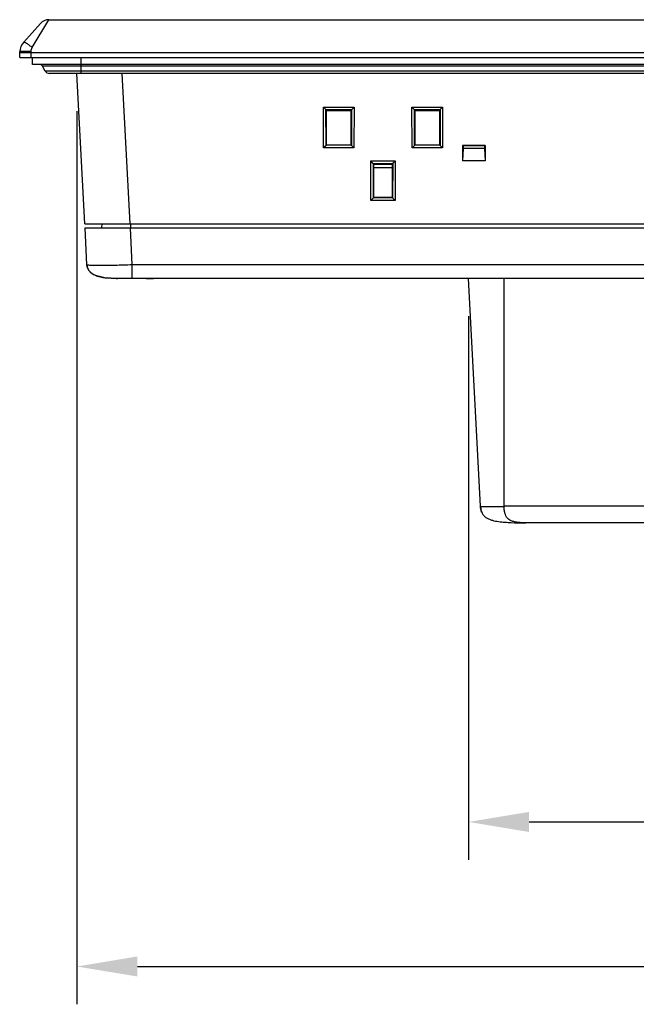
# Model space of a CAD drawing. Header units: millimetres. Extents: x 0 to 1189, y 0 to 841.
# Tile 1 of 29: x 223 to 304, y 186 to 316. Entities that reach past the tile are written whole.
import ezdxf

# ---------------------------------------------------------------- set-up
doc = ezdxf.new("R2010")
doc.units = ezdxf.units.MM
doc.layers.add('11_COMPONENTS', color=7, linetype='Continuous')
doc.styles.get("Standard").update_dxf_attribs({"font": 'ARIAL.TTF'})
doc.dimstyles.new('WALL', dxfattribs={"dimtxt": 10, "dimasz": 8, "dimexe": 5, "dimexo": 5, "dimgap": 1.5, "dimtad": 1, "dimtoh": 1, "dimdsep": 46, "dimtxsty": 'Standard', "dimcen": 0, "dimadec": 0, "dimazin": 0, "dimtp": 0.001, "dimtm": 0.001, "dimtfac": 1, "dimtofl": 0, "dimtmove": 0, "dimatfit": 3, "dimfxl": 1, "dimtolj": 1, "dimarcsym": 0})

# ---------------------------------------------------------------- blocks, each defined once
blk = doc.blocks.new('*D23')
at = {"color": 0, "lineweight": -2}
for p, q in [((230.45, 304.33), (230.45, 186.3)), ((535.33, 304.33), (535.33, 186.3)), ((238.45, 191.3), (527.33, 191.3))]:
    blk.add_line(p, q, dxfattribs=at)
at = {"color": 0}
for points in [[(238.45, 192.63), (238.45, 189.97), (230.45, 191.3)], [(527.33, 192.63), (527.33, 189.97), (535.33, 191.3)]]:
    blk.add_solid(points, dxfattribs=at)
at = {"layer": 'Defpoints', "color": 0}
for p in [(230.45, 309.33), (535.33, 309.33), (535.33, 191.3)]:
    blk.add_point(p, dxfattribs=at)
at = {"color": 0, "insert": (382.89, 197.91), "char_height": 10, "attachment_point": 5}
blk.add_mtext('\\A1;304.9', dxfattribs=at)
blk = doc.blocks.new('*D24')
at = {"color": 0, "lineweight": -2}
for p, q in [((282.19, 277.23), (282.19, 205.4)), ((483.59, 277.23), (483.59, 205.4)), ((290.19, 210.4), (475.59, 210.4))]:
    blk.add_line(p, q, dxfattribs=at)
at = {"color": 0}
for points in [[(290.19, 211.73), (290.19, 209.07), (282.19, 210.4)], [(475.59, 211.73), (475.59, 209.07), (483.59, 210.4)]]:
    blk.add_solid(points, dxfattribs=at)
at = {"layer": 'Defpoints', "color": 0}
for p in [(282.19, 282.23), (483.59, 282.23), (483.59, 210.4)]:
    blk.add_point(p, dxfattribs=at)
at = {"color": 0, "insert": (382.89, 217.01), "char_height": 10, "attachment_point": 5}
blk.add_mtext('\\A1;201.4', dxfattribs=at)

msp = doc.modelspace()

# ---------------------------------------------------------------- linework, layer by layer
at = {"layer": '11_COMPONENTS', "linetype": 'Continuous'}
for p, q in [((224.541, 312.744), (226.734, 316.43)), ((226.734, 316.43), (539.041, 316.43)), ((225.615, 315.929), (223.422, 313.472)), ((222.888, 311.43), (222.915, 312.21)), ((222.888, 311.43), (542.888, 311.43)), ((224.387, 311.43), (224.41, 312.087)), ((224.41, 312.087), (224.414, 312.271)), ((224.41, 312.087), (541.366, 312.087)), ((224.588, 310.53), (224.588, 311.43)), ((230.988, 309.33), (230.988, 311.43)), ((541.188, 310.53), (224.588, 310.53)), ((226.268, 309.63), (225.893, 310.28)), ((539.883, 310.28), (225.893, 310.28)), ((539.507, 309.63), (226.268, 309.63)), ((538.988, 309.33), (226.788, 309.33)), ((231.488, 289.43), (230.445, 309.33)), ((237.48, 289.43), (236.437, 309.33)), ((263.025, 299.48), (263.012, 304.885)), ((263.322, 304.57), (263.012, 304.885)), ((263.012, 304.885), (267.064, 304.885)), ((263.322, 304.57), (263.346, 304.568)), ((263.322, 304.57), (266.754, 304.57)), ((263.357, 299.801), (263.346, 304.568)), ((263.438, 304.43), (263.346, 304.568)), ((266.638, 304.43), (266.73, 304.568)), ((266.73, 304.568), (266.718, 299.801)), ((266.73, 304.568), (266.754, 304.57)), ((266.754, 304.57), (267.064, 304.885)), ((267.064, 304.885), (267.051, 299.48)), ((274.725, 299.48), (274.712, 304.885)), ((275.022, 304.57), (274.712, 304.885)), ((274.712, 304.885), (278.764, 304.885)), ((275.022, 304.57), (275.046, 304.568)), ((275.022, 304.57), (278.454, 304.57)), ((275.057, 299.801), (275.046, 304.568)), ((275.138, 304.43), (275.046, 304.568)), ((278.338, 304.43), (278.43, 304.568)), ((278.43, 304.568), (278.418, 299.801)), ((278.43, 304.568), (278.454, 304.57)), ((278.454, 304.57), (278.764, 304.885)), ((278.764, 304.885), (278.751, 299.48)), ((263.438, 299.83), (263.438, 304.43)), ((263.438, 304.43), (266.638, 304.43)), ((266.638, 304.43), (266.638, 299.83)), ((275.138, 299.83), (275.138, 304.43)), ((275.138, 304.43), (278.338, 304.43)), ((278.338, 304.43), (278.338, 299.83)), ((263.357, 299.801), (263.025, 299.48)), ((267.051, 299.48), (263.025, 299.48)), ((263.357, 299.801), (263.358, 299.83)), ((266.717, 299.83), (263.358, 299.83)), ((266.717, 299.83), (266.718, 299.801)), ((266.718, 299.801), (267.051, 299.48)), ((275.057, 299.801), (274.725, 299.48)), ((278.751, 299.48), (274.725, 299.48)), ((275.057, 299.801), (275.058, 299.83)), ((278.417, 299.83), (275.058, 299.83)), ((278.417, 299.83), (278.418, 299.801)), ((278.418, 299.801), (278.751, 299.48)), ((281.388, 299.819), (281.388, 297.759)), ((281.388, 299.819), (281.469, 299.765)), ((284.388, 299.819), (281.388, 299.819)), ((281.47, 299.423), (281.388, 297.759)), ((281.469, 299.765), (281.47, 299.423)), ((284.306, 299.765), (281.469, 299.765)), ((284.305, 299.423), (281.47, 299.423)), ((284.306, 299.765), (284.305, 299.423)), ((284.305, 299.423), (284.388, 297.759)), ((284.388, 299.819), (284.306, 299.765)), ((284.388, 299.819), (284.388, 297.759)), ((269.292, 292.548), (269.279, 297.759)), ((269.589, 297.444), (269.279, 297.759)), ((269.279, 297.759), (272.496, 297.759)), ((269.589, 297.444), (272.187, 297.444)), ((269.589, 297.444), (269.613, 297.442)), ((269.624, 292.875), (269.613, 297.442)), ((269.688, 297.33), (269.613, 297.442)), ((269.688, 292.93), (269.688, 297.33)), ((269.688, 297.33), (272.088, 297.33)), ((272.088, 296.83), (269.688, 296.83)), ((272.088, 297.33), (272.163, 297.442)), ((272.088, 297.33), (272.088, 292.93)), ((272.163, 297.442), (272.151, 292.875)), ((272.163, 297.442), (272.187, 297.444)), ((272.187, 297.444), (272.496, 297.759)), ((272.496, 297.759), (272.484, 292.548)), ((284.388, 297.759), (281.388, 297.759)), ((269.624, 292.875), (269.292, 292.548)), ((269.624, 292.875), (269.625, 292.899)), ((269.688, 292.93), (269.625, 292.899)), ((272.151, 292.899), (269.625, 292.899)), ((272.088, 292.93), (269.688, 292.93)), ((272.088, 292.93), (272.151, 292.899)), ((272.151, 292.899), (272.151, 292.875)), ((272.151, 292.875), (272.484, 292.548)), ((272.484, 292.548), (269.292, 292.548)), ((231.488, 289.43), (534.287, 289.43)), ((231.772, 284.021), (231.515, 288.93)), ((231.515, 288.93), (534.261, 288.93)), ((233.753, 288.93), (233.762, 289.43)), ((237.764, 284.021), (237.506, 288.93)), ((237.588, 288.93), (237.588, 289.43)), ((231.772, 284.021), (231.773, 284.003)), ((231.773, 284.003), (231.784, 283.889)), ((237.764, 282.277), (237.764, 284.021)), ((528.012, 284.021), (237.764, 284.021)), ((233.859, 282.374), (234.011, 282.349)), ((234.011, 282.349), (234.139, 282.33)), ((234.131, 282.331), (234.139, 282.33)), ((234.139, 282.33), (234.14, 282.329)), ((234.14, 282.33), (234.196, 282.323)), ((234.141, 282.329), (234.14, 282.33)), ((235.659, 282.279), (235.973, 282.277)), ((525.233, 282.23), (235.766, 282.23)), ((235.973, 282.277), (236.302, 282.275)), ((236.302, 282.275), (236.646, 282.274)), ((236.646, 282.274), (237.001, 282.274)), ((237.001, 282.274), (237.366, 282.274)), ((237.366, 282.274), (237.765, 282.275)), ((237.764, 282.277), (237.765, 282.275)), ((283.766, 252.116), (282.188, 282.23)), ((286.888, 252.116), (286.888, 282.23)), ((306.665, 252.116), (286.888, 252.116)), ((289.514, 249.931), (289.537, 249.931)), ((476.018, 249.93), (289.758, 249.93))]:
    msp.add_line(p, q, dxfattribs=at)
for points in [[(231.784, 283.889), (231.805, 283.775), (231.834, 283.662), (231.874, 283.552), (231.923, 283.445), (231.983, 283.341), (232.052, 283.243), (232.131, 283.149), (232.219, 283.06), (232.315, 282.978), (232.417, 282.901), (232.526, 282.83), (232.641, 282.764), (232.76, 282.704), (232.885, 282.648), (233.014, 282.597), (233.146, 282.551), (233.283, 282.508), (233.422, 282.47), (233.565, 282.435), (233.711, 282.403), (233.859, 282.374)], [(232.131, 283.149), (232.219, 283.06), (232.315, 282.978), (232.417, 282.901), (232.526, 282.83), (232.641, 282.764), (232.76, 282.704), (232.885, 282.648), (233.014, 282.597), (233.146, 282.551), (233.283, 282.508)], [(234.196, 282.323), (234.265, 282.317), (234.342, 282.311), (234.426, 282.307), (234.517, 282.302), (234.616, 282.299), (234.724, 282.295), (234.838, 282.292), (234.96, 282.289), (235.089, 282.287), (235.223, 282.285), (235.363, 282.282), (235.659, 282.279)], [(237.765, 282.275), (237.954, 282.275), (238.138, 282.274), (238.322, 282.273), (238.506, 282.271), (238.689, 282.268), (238.872, 282.264), (239.053, 282.26)], [(239.053, 282.26), (239.408, 282.252), (239.581, 282.247), (239.917, 282.239)], [(239.917, 282.239), (240.078, 282.236), (240.235, 282.233), (240.386, 282.231), (240.532, 282.23), (240.557, 282.23)]]:
    msp.add_lwpolyline(points, dxfattribs=at)
for centre, radius, start, end in [((226.734, 314.93), 1.5, 90, 138.24834), ((224.914, 312.14), 2, 138.24834, 178), ((225.46, 310.03), 0.5, 30, 90), ((226.788, 309.93), 0.6, 210, 270), ((233.385, 284.105), 1.615, 182.99676, 184.5921), ((235.189, 289.82), 7.563, 260.61575, 261.95164), ((235.325, 290.792), 8.545, 262.04271, 263.37356), ((235.329, 290.828), 8.581, 262.51438, 263.29231), ((235.766, 298.762), 16.532, 269.51867, 270.00157), ((289.754, 322.675), 72.745, 269.81104, 270.00272)]:
    msp.add_arc(centre, radius, start, end, dxfattribs=at)
for points, knots in [([(223.422, 313.472), (223.432, 313.483), (223.48, 313.486), (223.605, 313.438), (223.837, 313.3), (224.167, 313.057), (224.41, 312.857), (224.541, 312.744)], [0, 0, 0, 0, 0.0325821, 0.0923635, 0.3036893, 0.6191704, 1, 1, 1, 1]), ([(222.911, 312.087), (222.911, 312.09), (222.924, 312.094), (222.943, 312.097), (222.981, 312.101), (223.03, 312.104), (223.093, 312.106), (223.201, 312.108), (223.364, 312.109), (223.588, 312.108), (223.844, 312.103), (224.121, 312.097), (224.312, 312.091), (224.41, 312.087)], [0, 0, 0, 0, 0.0058937, 0.0206445, 0.0446611, 0.0777893, 0.1197573, 0.1701629, 0.2943289, 0.4455641, 0.6180861, 0.8052889, 1, 1, 1, 1]), ([(222.915, 312.21), (222.915, 312.222), (222.968, 312.239), (223.043, 312.252), (223.186, 312.267), (223.368, 312.276), (223.593, 312.282), (223.946, 312.283), (224.223, 312.278), (224.414, 312.271)], [0, 0, 0, 0, 0.0240211, 0.0821319, 0.1746073, 0.2983666, 0.448847, 0.6203807, 1, 1, 1, 1]), ([(237.764, 284.021), (237.375, 284.007), (236.612, 283.983), (235.503, 283.956), (234.481, 283.939), (233.702, 283.934), (233.15, 283.935), (232.801, 283.939), (232.499, 283.946), (232.248, 283.955), (232.05, 283.967), (231.908, 283.98), (231.822, 283.995), (231.783, 284.007), (231.772, 284.017), (231.772, 284.021)], [0, 0, 0, 0, 0.1944408, 0.3815517, 0.5540554, 0.7053932, 0.7711787, 0.8295557, 0.880002, 0.9219985, 0.9550916, 0.9790791, 0.9938748, 0.9978939, 1, 1, 1, 1]), ([(233.956, 282.358), (233.715, 282.398), (233.235, 282.502), (232.549, 282.771), (232.06, 283.171), (231.833, 283.611), (231.785, 283.854), (231.775, 283.976)], [0, 0, 0, 0, 0.2505082, 0.5007238, 0.7497356, 0.8748278, 1, 1, 1, 1]), ([(234.14, 282.329), (234.146, 282.329), (234.173, 282.325), (234.2, 282.323), (234.221, 282.321)], [0, 0, 0, 0, 0.2150645, 1, 1, 1, 1]), ([(234.221, 282.321), (234.389, 282.306), (234.83, 282.293), (235.62, 282.279), (236.632, 282.275), (237.372, 282.275), (237.764, 282.277)], [0, 0, 0, 0, 0.1429848, 0.3732506, 0.6685458, 1, 1, 1, 1]), ([(235.766, 282.23), (235.616, 282.23), (235.14, 282.237), (234.663, 282.266), (234.339, 282.304)], [0, 0, 0, 0, 0.3149226, 1, 1, 1, 1]), ([(235.766, 282.23), (235.777, 282.23), (235.82, 282.234), (235.861, 282.256), (235.886, 282.277)], [0, 0, 0, 0, 0.2378869, 1, 1, 1, 1]), ([(237.764, 282.277), (238.269, 282.279), (239.199, 282.262), (240.127, 282.23), (240.551, 282.23)], [0, 0, 0, 0, 0.5440466, 1, 1, 1, 1]), ([(283.766, 252.116), (283.774, 251.961), (283.81, 251.655), (283.951, 251.218), (284.208, 250.848), (284.552, 250.58), (284.935, 250.393), (285.47, 250.222), (286.156, 250.095), (286.987, 250.009), (288.106, 249.946), (288.95, 249.933), (289.514, 249.931)], [0, 0, 0, 0, 0.0680356, 0.1346713, 0.1994616, 0.2624207, 0.3242545, 0.3857432, 0.5079429, 0.6299045, 0.7521423, 1, 1, 1, 1]), ([(283.766, 252.116), (283.766, 252.115), (283.773, 252.112), (283.791, 252.108), (283.837, 252.104), (283.91, 252.1), (284.014, 252.097), (284.144, 252.095), (284.302, 252.093), (284.483, 252.092), (284.77, 252.092), (285.176, 252.093), (285.709, 252.098), (286.287, 252.105), (286.685, 252.112), (286.888, 252.116)], [0, 0, 0, 0, 0.0016239, 0.0054169, 0.0200003, 0.0438969, 0.0769579, 0.1189533, 0.1694152, 0.2278153, 0.2936243, 0.4450193, 0.6177062, 0.8052024, 1, 1, 1, 1]), ([(289.758, 249.93), (289.501, 249.93), (289.104, 249.943), (288.567, 249.999), (288.14, 250.08), (287.785, 250.207), (287.509, 250.374), (287.207, 250.656), (286.996, 251.107), (286.899, 251.646), (286.885, 251.957), (286.888, 252.116)], [0, 0, 0, 0, 0.1820419, 0.2814114, 0.3833909, 0.4895607, 0.5469644, 0.611193, 0.7802828, 0.887042, 1, 1, 1, 1])]:
    msp.add_open_spline(points, degree=3, knots=knots, dxfattribs=at)
for points in [[(224.414, 312.271), (224.418, 312.434), (224.457, 312.604), (224.541, 312.744)], [(283.912, 251.362), (283.819, 251.601), (283.779, 251.861), (283.766, 252.116)]]:
    msp.add_open_spline(points, degree=3, dxfattribs=at)

# ---------------------------------------------------------------- dimensions: what is measured, and where the dimension line sits
at = {"color": 5}
dim = msp.add_linear_dim(base=(535.33, 191.3), p1=(230.445, 309.33), p2=(535.33, 309.33), text='304.9', dimstyle='WALL', dxfattribs=at)
dim.commit()
dim.dimension.update_dxf_attribs({"geometry": '*D23', "text_midpoint": (382.888, 197.91)})
dim = msp.add_linear_dim(base=(483.588, 210.4), p1=(282.188, 282.23), p2=(483.588, 282.23), dimstyle='WALL', dxfattribs=at)
dim.commit()
dim.dimension.update_dxf_attribs({"geometry": '*D24', "text_midpoint": (382.888, 210.4), "dimtype": 160})

doc.saveas('drawing.dxf')
